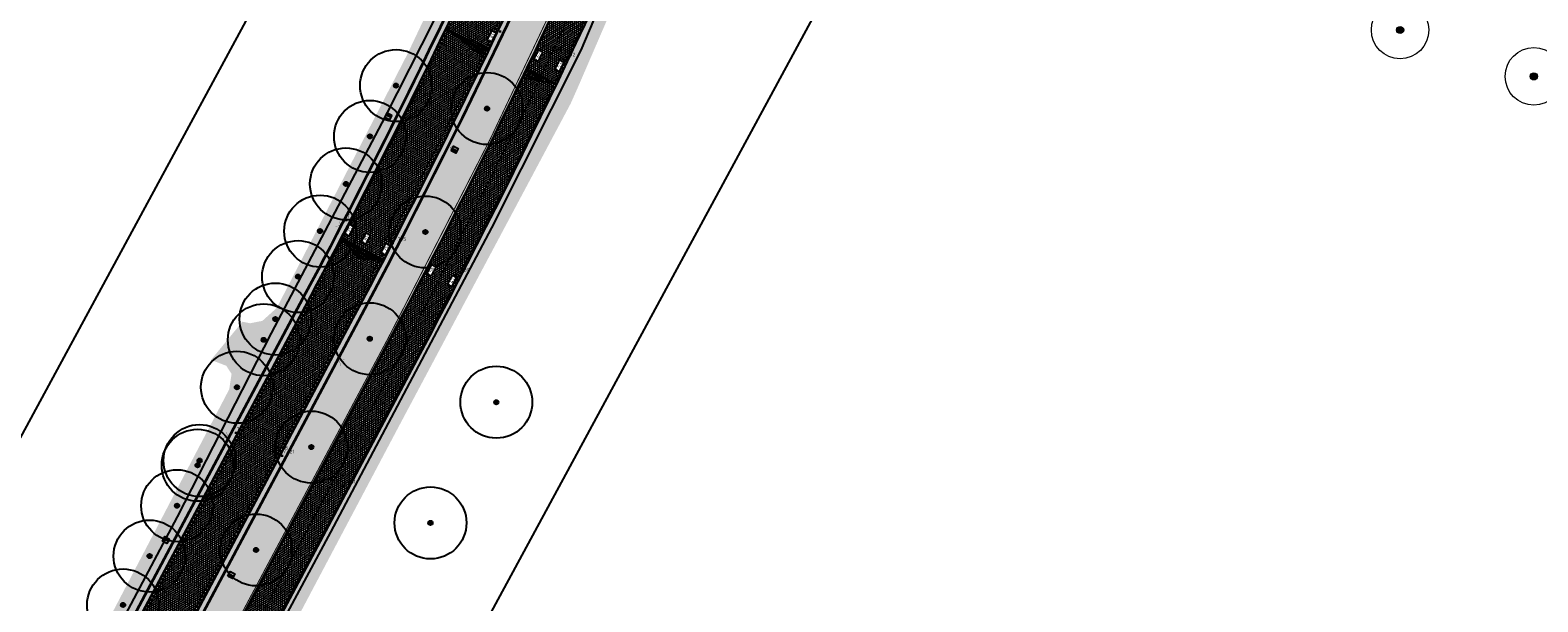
# Model space of a CAD drawing. Header units: metres. Extents: x 157685 to 160831, y 403691 to 406312.
# Tile 98 of 134: x 159874 to 160031, y 405159 to 405219. Entities that reach past the tile are written whole.
import ezdxf

# ---------------------------------------------------------------- set-up
doc = ezdxf.new("R2010")
doc.units = ezdxf.units.M
doc.linetypes.add('VW-1-3_STREEP', pattern=[4, 1, -3])
doc.linetypes.add('VW-30-270_STREEP', pattern=[3, 0.3, -2.7])
doc.layers.get('Defpoints').update_dxf_attribs({"color": 171})
for name, color, linetype, lineweight in [('B-WE-GR-BOOM-S', 90, 'Continuous', 25), ('B-WE-GR-BOOM-S (ingemeten)', 90, 'Continuous', 25), ('B-WE-OG-HOOGTEPUNT-S', 7, 'Continuous', 25), ('B-WE-OG-HOOGTEPUNT-T18', 10, 'Continuous', 18), ('N-WE-GR-DOORWORTELBARE RUIMTE-G', 80, 'Continuous', 35), ('N-WE-GR-GRAS-A', 62, 'Continuous', 18), ('N-WE-GW-HOOGTE_AFWERKHOOGTE-T25', 7, 'Continuous', 25), ('N-WE-VH-GESLOTENVERHARDING_ASFALT-A-200', 253, 'Continuous', 18), ('N-WE-VH-HALFVERHARDING_GRASBETONSTEEN-A-200', 132, 'Continuous', 18), ('N-WE-VH-HALFVERHARDING_GRASBETONSTEEN-G', 7, 'Continuous', 35), ('N-WE-VH-KANTVERHARDING-G', 7, 'Continuous', 30), ('N-WE-VH-VERHARDING_ASFALT-A', 252, 'Continuous', 18), ('N-WE-VW-MARKERING_LANGS_STREEP_13_010-G', 7, 'VW-1-3_STREEP', 13), ('N-WE-VW-MARKERING_LANGS_STREEP_30270_010-G', 7, 'VW-30-270_STREEP', 13), ('N-WE-VW-MARKERING_LANGS_STREEP_DOORGETROKKEN_010-G', 7, 'Continuous', 13)]:
    doc.layers.add(name, color=color, linetype=linetype, lineweight=lineweight)
doc.layers.add('Iv-a-afwateringsprofiel', color=5, linetype='Continuous')
doc.styles.add('NLCS-ISO', font='NLCS-ISO.TTF')
doc.styles.add('NLCS-ISO-M200-T18', font='NLCS-ISO.TTF', dxfattribs={"height": 0.36})
pattern_1 = [(0, (0, 0), (1, 1), [0.12, -0.8]), (45, (0.4, 0.2), (-0.1131370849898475, 1.866761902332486), [0.12, -0.8]), (29.99999999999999, (0.08, 0.12), (0.2274613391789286, 1.286025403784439), [0.12, -0.8]), (15, (0.32, 0.48), (0.3856270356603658, 0.7244941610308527), [0.12, -0.8]), (135, (0.16, 2), (-0.02828427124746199, -0.6505382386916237), [0.12, -0.8]), (150, (1.2, 0.4), (0.2156921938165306, -0.5864101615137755), [0.12, -0.8]), (165, (0.24, 0.04), (0.1434520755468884, -0.7010146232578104), [0.12, -0.8]), (85, (0.4, 0.4), (-0.872677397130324, 1.040016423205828), [0.12, -0.8]), (99.99999999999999, (0, 0), (-1.112117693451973, 0.7787131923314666), [0.12, -0.7999999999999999])]
pattern_2 = [(45, (0, 0), (-0.1979898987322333, 0.1979898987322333), [0.14, -0.14]), (135, (0, 0), (-0.1979898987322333, -0.1979898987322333), [0.14, -0.14]), (45, (-0.098994, 0.098994), (-0.1979898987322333, 0.1979898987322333), [0.14, -0.14]), (135, (0.098994, 0.098994), (-0.1979898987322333, -0.1979898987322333), [0.14, -0.14])]

# ---------------------------------------------------------------- blocks, each defined once
blk = doc.blocks.new('SGR-BOOM_GBKN-SO')
at = {"linetype": 'ByBlock', "lineweight": 18}
h = blk.add_hatch(color=0, dxfattribs=at)
h.dxf.hatch_style = 1
edge = h.paths.add_edge_path()
edge.add_arc((0, 0), 0.25, 0, 360)
at = {"color": 0, "linetype": 'ByBlock', "lineweight": 18}
for radius in [2, 0.25]:
    blk.add_circle((0, 0), radius, dxfattribs=at)
at = {"color": 0, "linetype": 'ByBlock', "lineweight": 18, "style": 'NLCS-ISO'}
blk.add_attdef('SOORT', (2.5, 0), '', height=1.5, dxfattribs=at)
blk = doc.blocks.new('SGR-BOOM_01')
at = {"ltscale": 0.1}
h = blk.add_hatch(color=256, dxfattribs=at)
edge = h.paths.add_edge_path()
edge.add_arc((7.366995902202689e-12, -5.115907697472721e-12), 0.15, 0, 360)
for centre, radius in [((0, 0), 2.5), ((7.366995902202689e-12, -5.115907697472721e-12), 0.04499999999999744)]:
    blk.add_circle(centre, radius)
blk.add_circle((7.366995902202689e-12, -5.115907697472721e-12), 0.15, dxfattribs=at)
blk = doc.blocks.new('SOG-HOOGTEPUNT-SO')
for p, q in [((-0.5, 0), (0.5, 0)), ((0, 0.5), (0, -0.5))]:
    blk.add_line(p, q)
blk = doc.blocks.new('*U873')
h = blk.add_hatch()
h.set_pattern_fill('AMO-BODEM_LEEM', color=256, scale=0.1, angle=135, pattern_type=2)
h.set_pattern_definition([(270, (0.4999999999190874, -1.52950818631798), (0.25, -5.551115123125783e-17), [])])
h.paths.add_polyline_path([(3.499999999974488, 0), (3.499999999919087, 1), (0, 0)])
blk.add_lwpolyline([(3.499999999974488, 0), (3.499999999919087, 1), (0, 0)], close=True)
blk = doc.blocks.new('*U874')
h = blk.add_hatch()
h.set_pattern_fill('AMO-BODEM_LEEM', color=256, scale=0.1, angle=135, pattern_type=2)
h.set_pattern_definition([(270, (-0.4999999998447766, -0.5295081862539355), (0.25, -5.551115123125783e-17), [])])
h.paths.add_polyline_path([(2.500000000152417, 0), (2.500000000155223, 1.000000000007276), (0, 0)])
h = blk.add_hatch()
h.set_pattern_fill('AMO-BODEM_LEEM', color=256, scale=0.1, angle=135, pattern_type=2)
h.set_pattern_definition([(270, (-1.499999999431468, -0.5295081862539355), (0.25, -5.551115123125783e-17), [])])
h.paths.add_polyline_path([(2.500000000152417, 0), (2.500000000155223, 1.000000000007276), (5.000000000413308, 0)])
for points in [[(2.500000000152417, 0), (2.500000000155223, 1.000000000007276), (0, 0)], [(2.500000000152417, 0), (2.500000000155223, 1.000000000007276), (5.000000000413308, 0)]]:
    blk.add_lwpolyline(points, close=True)
blk = doc.blocks.new('*U876')
h = blk.add_hatch()
h.set_pattern_fill('AMO-BODEM_LEEM', color=256, scale=0.1, angle=135, pattern_type=2)
h.set_pattern_definition([(270, (2.000263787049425, -1.52950818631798), (0.25, -5.551115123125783e-17), [])])
h.paths.add_polyline_path([(5.000263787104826, 0), (5.000263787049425, -1), (0, 0)])
blk.add_lwpolyline([(5.000263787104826, 0), (5.000263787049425, -1), (0, 0)], close=True)
blk = doc.blocks.new('*U887')
at = {"true_color": 0xff0000}
h = blk.add_hatch(dxfattribs=at)
h.set_pattern_fill('ANGLE', color=1)
h.set_pattern_definition([(0, (-159856.0172382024, -405056.4719407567), (0, 6.985), [5.08, -1.905]), (90, (-159856.0172382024, -405056.4719407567), (-6.985, 4.277078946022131e-16), [5.08, -1.905])])
h.paths.add_polyline_path([(-0.2700000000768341, 0), (0, 0), (-5.820768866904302e-11, 0.5400000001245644), (-0.2700000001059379, 0.5400000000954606)])
h = blk.add_hatch(color=1, dxfattribs=at)
h.dxf.hatch_style = 1
h.paths.add_polyline_path([(-0.2700000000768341, 0), (0, 0), (-5.820766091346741e-11, 0.5400000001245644), (-0.2700000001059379, 0.5400000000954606)])
for points in [[(-0.2700000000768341, 0.5400000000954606), (0.269999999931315, 0.5400000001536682), (0.269999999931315, 0), (-0.2700000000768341, 0), (-0.2700000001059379, 0.5400000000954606)], [(-5.820766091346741e-11, 0.5400000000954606), (0, 0)]]:
    blk.add_lwpolyline(points)

msp = doc.modelspace()

# ---------------------------------------------------------------- hatches: boundary and pattern name
at = {"layer": 'N-WE-GR-GRAS-A'}
h = msp.add_hatch(dxfattribs=at)
h.set_pattern_fill('AGR-GRAS_01-SO', color=256, scale=0.04, pattern_type=2)
h.set_pattern_definition(pattern_1)
h.paths.add_polyline_path([(159817.8796577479, 405032.3615227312, -0.4244536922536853), (159807.6438550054, 405029.4353138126), (159804.9141757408, 405031.0140775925), (159806.698841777, 405031.3737125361), (159807.04, 405031.16), (159809.611, 405030.341), (159812.223, 405030.001), (159814.279, 405030.385), (159814.444, 405031.62), (159813.956, 405032.225), (159812.2396506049, 405033.242021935), (159814.061361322, 405034.8103542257), (159814.820717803, 405034.4740069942), (159815.4994739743, 405034.4123150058), (159816.4167998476, 405034.6580784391), (159816.9569999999, 405035.0349999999), (159820.3059377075, 405041.4946262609), (159822.354460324, 405045.432314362), (159826.6084500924, 405053.2936794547), (159829.7245208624, 405059.052172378), (159832.6918773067, 405064.5358415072), (159835.7447925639, 405070.2193987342), (159838.9744319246, 405076.357307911), (159841.6731033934, 405081.4861159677), (159844.7820544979, 405087.3946578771), (159847.8561333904, 405093.236925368), (159850.9675923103, 405099.3492203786), (159854.691755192, 405106.6695736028), (159860.2108525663, 405117.423530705), (159863.4243890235, 405123.3615823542), (159868.7449137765, 405133.192978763), (159871.6940751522, 405138.642511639), (159873.819, 405142.569), (159873.564, 405143.583), (159872.949, 405144.16), (159873.919, 405145.714), (159874.7056259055, 405145.5456317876), (159875.890950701, 405145.9547218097), (159876.2720000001, 405146.3540000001), (159878.9147885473, 405151.370059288), (159881.6262659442, 405156.5466831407), (159887.3003615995, 405167.3793970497), (159892.3483595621, 405177.0167949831), (159893.538, 405179.288), (159894.727, 405181.558), (159894.969, 405183.164), (159894.4128649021, 405184.0045896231), (159892.825, 405184.615), (159896.102, 405188.599), (159896.9029999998, 405188.438), (159898.181, 405188.684), (159899.684, 405190.033), (159902.6926736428, 405195.8713152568), (159907.5866702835, 405205.3680897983), (159913.3084460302, 405216.4711653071), (159918.3450532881, 405227.099399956), (159923.3978129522, 405237.8616172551), (159925.995516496, 405243.3946431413), (159929.861, 405251.628), (159929.911, 405253.028), (159929.35, 405253.63), (159928.363, 405254.141), (159928.977, 405259.516), (159929.897, 405259.351), (159931.062, 405259.363), (159932.331, 405262.333), (159931.733, 405263.36), (159931.174, 405263.618), (159932.61, 405267.191), (159933.738, 405266.939), (159934.813, 405267.403), (159935.788, 405268.797), (159941.1987197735, 405282.5879445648), (159944.9254816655, 405292.0867855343), (159949.2255724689, 405303.0469380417), (159953.271, 405313.358), (159953.284, 405314.495), (159952.883, 405315.118), (159952.236, 405315.511), (159951.529, 405315.708), (159958.367, 405330.954), (159959.877, 405331.032), (159960.96, 405331.735), (159963.5452468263, 405338.7491122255), (159973.5640148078, 405364.9600869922), (159984.162, 405391.33), (159983.822, 405392.929), (159983.104, 405393.589), (159982.386, 405393.853), (159984.688, 405397.951), (159985.985, 405397.984), (159987.076, 405398.897), (159989.441, 405405.903), (159988.08, 405407.062), (159988.527, 405412.178), (159989.913, 405411.732), (159991.291, 405411.789), (159992.095, 405412.104), (159998.5395093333, 405429.2600094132), (160007.1440218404, 405452.1679849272), (160009.451, 405458.31), (160009.626, 405460.261), (160009.534, 405460.661), (160008.794, 405461.402), (160009.8954955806, 405467.6054778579), (160011.385, 405467.341), (160013.662, 405468.133), (160014.677, 405469.155), (160026.9453321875, 405500.9300206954), (160034.7315372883, 405521.1565030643), (160042.3070101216, 405541.7245019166), (160047.868, 405557.494), (160047.613, 405559.249), (160046.719, 405560.154), (160045.615, 405560.352), (160047.615, 405564.794), (160048.822, 405564.245), (160050.393, 405564.15), (160050.929, 405564.7125), (160051.128, 405565.102), (160051.131, 405565.949), (160048.346, 405567.585), (160050.1055, 405571.699), (160050.699, 405570.911), (160051.669, 405570.665), (160053.018, 405570.643), (160053.937, 405571.219), (160058.5456374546, 405583.3248661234), (160064.6810399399, 405599.4412045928), (160069.547, 405612.223), (160069.547, 405613.704), (160068.895, 405614.706), (160068.1765210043, 405615.0935586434), (160070.5442836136, 405619.4830561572), (160072.047, 405619.276), (160073.333, 405619.76), (160078.7473752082, 405633.9478085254), (160089.138878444, 405660.9656097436), (160104.332, 405700.743), (160104.711, 405703.242), (160102.967, 405704.018), (160104.9126580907, 405706.7553753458), (160106.026, 405706.74), (160107.223, 405707.65), (160113.4380612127, 405722.7273025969), (160116.4352043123, 405730.3910378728), (160119.5624009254, 405738.6670014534), (160120.942, 405742.345), (160122.7570846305, 405748.868433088), (160125.062, 405762.2635), (160125.7830441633, 405769.6398440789), (160126.167433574, 405777.2421988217), (160126.2277432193, 405782.3110332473), (160136.3575773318, 405786.1409829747), (160140.471531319, 405781.8232589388, -0.3714281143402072), (160141.0844722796, 405769.5659894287, 0.07269134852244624), (160116.0165246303, 405725.3933185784), (160115.4468538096, 405723.9291447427), (159939.5895977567, 405271.9390061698, -0.02962782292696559), (159902.6989021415, 405191.5621666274)])
h = msp.add_hatch(dxfattribs=at)
h.set_pattern_fill('AGR-GRAS_01-SO', color=256, scale=0.04, pattern_type=2)
h.set_pattern_definition(pattern_1)
edge = h.paths.add_edge_path()
edge.add_line((159938.4496314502, 405251.3709765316), (159937.8599334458, 405251.1285682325))
edge.add_arc((159243.5186586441, 405542.7615638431), 753.1000000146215, 331.9521103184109, 337.21691666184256, ccw=False)
edge.add_line((159908.1707424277, 405188.6468683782), (159818.5533505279, 405020.4403888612))
edge.add_line((159818.5533505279, 405020.4403888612), (159819.8585312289, 405019.7080746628))
edge.add_arc((159820.8371751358, 405021.4522811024), 2.000000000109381, 240.7039747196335, 330.7039747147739)
edge.add_line((159822.5813815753, 405020.4736371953), (159825.7722653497, 405026.1606495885))
edge.add_arc((159389.7206557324, 405270.8216261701), 499.9999997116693, 330.7039747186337, 331.9521103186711)
edge.add_line((159830.9980978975, 405035.7169287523), (159911.5244509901, 405186.8600726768))
edge.add_arc((159243.5186586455, 405542.7615638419), 756.9000000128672, 331.9521103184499, 337.2517943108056)
edge.add_line((159941.5417401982, 405250.081896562), (159938.4496314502, 405251.3709765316))
edge = h.paths.add_edge_path()
edge.add_line((159939.8341569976, 405255.8742396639), (159940.0781576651, 405255.2857565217))
edge.add_line((159940.0781576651, 405255.2857565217), (159943.1703137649, 405253.9966568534))
edge.add_arc((159243.518658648, 405542.7615638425), 756.9000000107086, 337.5727540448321, 338.7403213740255)
edge.add_line((159948.9090640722, 405268.3130514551), (160001.0533824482, 405402.3349179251))
edge.add_line((160001.0533824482, 405402.3349179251), (159998.4439318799, 405403.3501852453))
edge.add_line((159998.4439318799, 405403.3501852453), (159997.1493897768, 405402.7808340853))
edge.add_line((159997.1493897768, 405402.7808340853), (159945.3676668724, 405269.6909142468))
edge.add_arc((159243.5186585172, 405542.7615638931), 753.100000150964, 337.60796338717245, 338.7403213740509, ccw=False)
h = msp.add_hatch(dxfattribs=at)
h.set_pattern_fill('AGR-GRAS_01-SO', color=256, scale=0.04, pattern_type=2)
h.set_pattern_definition(pattern_1)
h.paths.add_polyline_path([(159947.8480232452, 405248.5197582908, 0.405894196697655), (159943.9963303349, 405246.8913364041, -0.02247269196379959), (159914.6133930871, 405185.2143397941), (159834.087039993, 405034.0711958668, -0.005446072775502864), (159828.8246266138, 405024.4480227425), (159824.0115389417, 405015.8698070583, 0.005527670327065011), (159818.7089963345, 405006.1694910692), (159804.5859618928, 404979.6405398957, 0.05550154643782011), (159802.9510267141, 404975.5270516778), (159802.7037713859, 404974.6246129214, -0.1055589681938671), (159798.1917326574, 404965.9102367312), (159797.9894941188, 404965.66424889), (159801.2993328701, 404963.0766571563), (159803.4982866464, 404968.2081257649), (159805.123, 404975.672), (159805.3566544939, 404977.1680057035), (159806.0768332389, 404979.1208073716), (159808.1428506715, 404983.3803700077), (159813.9034474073, 404994.2923969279), (159823.434, 405011.915), (159826.4851087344, 405017.4938640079), (159834.3457042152, 405031.9490872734), (159842.820580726, 405047.6050551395), (159852.8457538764, 405066.2756003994), (159860.5369566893, 405080.651914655), (159862.171, 405083.398), (159863.044, 405083.998), (159863.964, 405083.981), (159866.285, 405087.879), (159865.815, 405088.069), (159865.372, 405089.004), (159865.669, 405090.71), (159867.9746014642, 405094.9288151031), (159873.7270684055, 405105.4901040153), (159879.553055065, 405116.2642487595), (159884.8916839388, 405126.1371104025), (159888.6950492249, 405132.9843372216), (159892.689, 405140.154), (159893.843, 405139.449), (159895.973, 405143.646), (159894.866, 405144.519), (159903.7778467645, 405161.353507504), (159912.3515452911, 405177.5492518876), (159920.630907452, 405193.0924523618), (159930.3511431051, 405211.3255466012), (159931.1391447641, 405213.0938378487), (159932.8931217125, 405217.14909361), (159935.5026393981, 405223.1823893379), (159940.4574736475, 405234.8870829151), (159945.19, 405246.771), (159948.338, 405246.025), (159948.699, 405245.033), (159952.5023399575, 405246.7082795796)])
at = {"layer": 'N-WE-VH-GESLOTENVERHARDING_ASFALT-A-200', "true_color": 0xcf7363}
h = msp.add_hatch(dxfattribs=at)
h.set_pattern_fill('AVH-ASFALT-SO', color=23, scale=0.2, pattern_type=2)
h.set_pattern_definition([(31.64993266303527, (159085.9115677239, 404918.0168982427), (-0.1049455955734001, 0.1702539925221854), []), (91.64993266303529, (159085.9115677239, 404918.0168982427), (-0.1999170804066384, -0.00575855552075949), [])])
edge = h.paths.add_edge_path()
edge.add_arc((159243.5186586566, 405542.7615638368), 760.4000000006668, 337.7059771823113, 338.740321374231)
edge.add_line((159952.1708772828, 405267.0439673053), (159995.4326285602, 405378.2357679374))
edge.add_line((159995.4326285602, 405378.2357679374), (159992.7713508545, 405381.0483546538))
edge.add_line((159992.7713508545, 405381.0483546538), (159948.9090640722, 405268.3130514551))
edge.add_arc((159243.5186586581, 405542.7615638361), 756.8999999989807, 331.9521103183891, 338.74032137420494, ccw=False)
edge.add_line((159911.5244509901, 405186.8600726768), (159830.9980978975, 405035.7169287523))
edge.add_arc((159389.7206554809, 405270.8216263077), 499.9999999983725, 330.7039747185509, 331.95211031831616, ccw=False)
edge.add_line((159825.7722653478, 405026.1606495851), (159822.5813815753, 405020.4736371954))
edge.add_arc((159820.8371751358, 405021.4522811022), 2.000000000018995, 240.7039747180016, 330.70397471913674, ccw=False)
edge.add_line((159819.8585312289, 405019.7080746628), (159818.0299644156, 405020.7340517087))
edge.add_line((159818.0299644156, 405020.7340517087), (159816.3838409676, 405017.6443765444))
edge.add_line((159816.3838409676, 405017.6443765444), (159818.161011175, 405016.6472372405))
edge.add_arc((159817.1823672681, 405014.903030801), 1.999999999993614, -28.82169555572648, 60.70397471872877, ccw=False)
edge.add_arc((160260.0631488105, 404771.2088303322), 503.500000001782, 151.1783044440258, 151.9708105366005)
edge.add_line((159815.6195172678, 405007.8142156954), (159801.4964828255, 404981.2852645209))
edge.add_arc((159822.2401279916, 404970.2421134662), 23.49999999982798, 151.9708105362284, 164.677791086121)
edge.add_line((159799.5754339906, 404976.4519158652), (159799.3281786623, 404975.5494771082))
edge.add_arc((159780.0390773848, 404980.83441532), 19.99999999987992, 320.5747175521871, 344.67779108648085, ccw=False)
edge.add_line((159795.4881457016, 404968.1329867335), (159794.8501385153, 404967.3569624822))
edge.add_line((159794.8501385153, 404967.3569624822), (159797.6083362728, 404965.2006369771))
edge.add_line((159797.6083362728, 404965.2006369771), (159798.1917326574, 404965.9102367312))
edge.add_arc((159780.0390773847, 404980.83441532), 23.5000000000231, 320.574717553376, 344.6777910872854)
edge.add_line((159802.7037713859, 404974.6246129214), (159802.9510267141, 404975.5270516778))
edge.add_arc((159822.2401279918, 404970.2421134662), 19.99999999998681, 151.9708105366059, 164.6777910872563, ccw=False)
edge.add_line((159804.5859618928, 404979.6405398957), (159818.7089963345, 405006.1694910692))
edge.add_arc((160260.0631488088, 404771.2088303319), 500.000000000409, 150.7039747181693, 151.9708105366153, ccw=False)
edge.add_line((159824.0115389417, 405015.8698070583), (159828.8246266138, 405024.4480227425))
edge.add_arc((159389.7206554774, 405270.8216263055), 503.5000000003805, 330.7039747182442, 331.9521103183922)
edge.add_line((159834.087039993, 405034.0711958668), (159914.6133930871, 405185.2143397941))
edge.add_arc((159243.5186586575, 405542.7615638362), 760.3999999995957, 331.952110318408, 337.1016051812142)
edge.add_arc((159946.7599192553, 405245.724041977), 3.000000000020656, 68.73381308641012, 157.1016051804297, ccw=False)
edge.add_line((159947.8480232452, 405248.5197582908), (159952.5023399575, 405246.7082795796))
edge.add_line((159952.5023399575, 405246.7082795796), (159953.246, 405248.619))
edge.add_line((159953.246, 405248.619), (159948.7658612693, 405250.3627028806))
edge.add_arc((159949.8539733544, 405253.1584160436), 2.999999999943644, 157.7059771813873, 248.733647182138, ccw=False)
at = {"layer": 'N-WE-VH-HALFVERHARDING_GRASBETONSTEEN-A-200'}
h = msp.add_hatch(dxfattribs=at)
h.set_pattern_fill('AVH-GRASBETONSTEEN_02-SO', color=256, scale=0.2, pattern_type=2)
h.set_pattern_definition(pattern_2)
h.paths.add_polyline_path([(160023.9441390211, 405487.0931840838), (160023.4683404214, 405487.5250182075), (159939.5895977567, 405271.9390061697, -0.02962782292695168), (159902.6989021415, 405191.5621666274), (159853.6176184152, 405099.4395353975), (159854.0980562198, 405099.0652611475), (159903.2284350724, 405191.2800409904, 0.02962782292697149), (159940.1487657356, 405271.721448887)])
h = msp.add_hatch(dxfattribs=at)
h.set_pattern_fill('AVH-GRASBETONSTEEN_02-SO', color=256, scale=0.2, pattern_type=2)
h.set_pattern_definition(pattern_2)
edge = h.paths.add_edge_path()
edge.add_line((159937.8599334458, 405251.1285682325), (159937.0730333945, 405250.8050957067))
edge.add_arc((159243.5186586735, 405542.7615638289), 752.4999999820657, 331.95211031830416, 337.17100722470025, ccw=False)
edge.add_line((159907.6412094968, 405188.9289940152), (159858.101704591, 405095.9463090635))
edge.add_line((159858.101704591, 405095.9463090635), (159858.5821423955, 405095.5720348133))
edge.add_line((159858.5821423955, 405095.5720348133), (159908.1707424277, 405188.6468683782))
edge.add_arc((159243.5186586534, 405542.7615638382), 753.1000000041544, 331.9521103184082, 337.216916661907)
edge = h.paths.add_edge_path()
edge.add_line((159997.3054125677, 405403.1818454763), (159996.5286873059, 405402.8402347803))
edge.add_line((159996.5286873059, 405402.8402347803), (159944.8084988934, 405269.9084715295))
edge.add_arc((159243.5186588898, 405542.7615637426), 752.4999997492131, 337.6538063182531, 338.7403213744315, ccw=False)
edge.add_line((159939.5085334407, 405256.6595816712), (159939.8341569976, 405255.8742396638))
edge.add_arc((159243.5186587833, 405542.7615637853), 753.0999998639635, 337.607963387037, 338.7403213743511)
edge.add_line((159945.3676668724, 405269.6909142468), (159997.3054125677, 405403.1818454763))
h.paths.add_polyline_path([(160013.0256257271, 405443.5860999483), (160012.2489004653, 405443.2444892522), (159998.8273291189, 405408.7482277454), (159999.1689398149, 405407.9715024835)])
h.paths.add_polyline_path([(160014.5475422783, 405449.1524822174), (160014.8891529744, 405448.3757569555), (160028.3849259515, 405483.0627322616), (160027.9091273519, 405483.4945663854)])
at = {"layer": 'N-WE-VH-VERHARDING_ASFALT-A'}
h = msp.add_hatch(dxfattribs=at)
h.set_pattern_fill('AVH-ASFALT', color=256, scale=0.2, angle=90, pattern_type=2)
h.set_pattern_definition([(211.952110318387, (160401.9374069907, 405586.9289014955), (0.1058420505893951, -0.1696981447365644), []), (271.952110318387, (160401.9374069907, 405586.9289014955), (0.1998839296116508, 0.006812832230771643), [])])
h.paths.add_polyline_path([(160120.8914682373, 405722.4787407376), (160121.2354257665, 405723.362783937, -0.07269134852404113), (160145.503940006, 405766.1267591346), (160141.5579866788, 405769.1975004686, 0.07269134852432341), (160116.5756926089, 405725.1757612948), (160116.0015831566, 405723.7001792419), (159940.1487657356, 405271.721448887, -0.02962782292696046), (159903.2284350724, 405191.2800409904), (159818.4091906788, 405032.0793970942), (159822.821965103, 405029.7283501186), (159907.6412094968, 405188.9289940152, 0.02962782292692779), (159944.8084988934, 405269.9084715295)])

# ---------------------------------------------------------------- linework, layer by layer
at = {"color": 210}
for points, const_width in [([(159917.9432221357, 405206.2591464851), (159917.7731226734, 405206.7716561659), (159918.2856323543, 405206.9417556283)], 0.01999999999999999), ([(159906.1774324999, 405199.1831144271), (159906.334167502, 405198.6663609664), (159905.8174140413, 405198.5096259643)], 0.02), ([(159906.3813375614, 405183.9866292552), (159906.2244941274, 405184.5033498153), (159906.7412146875, 405184.6601932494)], 0.02), ([(159894.4221976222, 405177.1192423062), (159894.5789326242, 405176.6024888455), (159894.0621791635, 405176.4457538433)], 0.02), ([(159894.6261026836, 405161.9227571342), (159894.4692592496, 405162.4394776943), (159894.9859798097, 405162.5963211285)], 0.02)]:
    msp.add_lwpolyline(points, dxfattribs=dict(at, const_width=const_width))
at = {"layer": 'Defpoints'}
for points in [[(160005.4592925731, 405443.3134618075), (159993.7224464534, 405413.5178092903), (159993.3116752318, 405410.0563341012), (159992.0349765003, 405408.6126921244), (159992.1207802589, 405407.0174442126), (159990.5329543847, 405404.9913869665), (159980.4849831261, 405378.8882133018), (159963.7048338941, 405336.4788124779), (159960.3902347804, 405329.9845271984), (159954.170145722, 405311.2786211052), (159947.2915763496, 405293.32360137), (159933.9544699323, 405260.7447391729), (159926.8088275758, 405243.0039390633), (159924.5147535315, 405237.605620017), (159916.0466362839, 405219.9264468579), (159910.9889679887, 405209.9771870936), (159899.0895037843, 405187.388224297), (159889.2751687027, 405168.2609885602), (159876.3260978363, 405143.8349527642)], [(159891.7597833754, 405141.4357860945), (159905.3294020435, 405166.6634379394), (159922.1220900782, 405198.3869894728), (159931.4565437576, 405216.9166455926), (159938.8044226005, 405234.2532846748), (159944.7942472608, 405247.8167244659), (159947.56, 405247.606), (159949.4229620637, 405246.4526887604), (159949.6330718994, 405247.0016266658), (159950.4250864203, 405249.9944571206), (159950.5148564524, 405250.6695555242), (159949.133, 405250.878), (159947.6445945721, 405253.0032299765), (159949.6782338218, 405260.7012432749), (159964.2638467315, 405297.3267762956), (159979.0709433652, 405335.0692939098)]]:
    msp.add_lwpolyline(points, dxfattribs=at)
msp.add_lwpolyline([(159891.0706725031, 405101.0756500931), (159983.4731993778, 405271.6340890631), (159937.8264385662, 405296.3639709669), (159845.4239116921, 405125.8055319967)], close=True, dxfattribs=at)
at = {"layer": 'N-WE-GR-DOORWORTELBARE RUIMTE-G', "const_width": 0.1}
msp.add_lwpolyline([(159822.4069609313, 405020.5715015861), (159825.5978447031, 405026.2585139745, 0.005446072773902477), (159830.8215869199, 405035.8109706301), (159911.3479400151, 405186.9541145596, 0.02306205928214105), (159941.2797197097, 405249.9742832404, 0.02306205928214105)], format="xyb", dxfattribs=at)
at = {"layer": 'N-WE-VH-HALFVERHARDING_GRASBETONSTEEN-G'}
for points in [[(160115.4468538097, 405723.9291447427), (159939.5895977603, 405271.939006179, -0.02962782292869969), (159902.6989021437, 405191.5621666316), (159817.8796577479, 405032.3615227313)], [(159937.8599334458, 405251.1285682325, -0.02297609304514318), (159908.1707424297, 405188.6468683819), (159818.5533505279, 405020.4403888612)]]:
    msp.add_lwpolyline(points, format="xyb", dxfattribs=at)
at = {"layer": 'N-WE-VH-KANTVERHARDING-G'}
for points in [[(159822.5813815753, 405020.4736371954), (159825.772265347, 405026.1606495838, 0.005446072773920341), (159830.9980978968, 405035.7169287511), (159911.5244509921, 405186.8600726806, 0.0296278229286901), (159948.9090640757, 405268.313051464), (160117.8526460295, 405702.5335933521, -0.01810380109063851), (160119.3866818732, 405706.0897752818), (160127.2883649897, 405722.7244534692, -0.1528452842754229), (160213.9325070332, 405816.3290349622), (160300.5375642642, 405865.990771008, -0.01138945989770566), (160304.5397563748, 405868.1661427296), (160313.3439731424, 405872.6949742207)], [(159818.4091906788, 405032.0793970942), (159903.2284350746, 405191.2800409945, 0.02962782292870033), (159940.1487657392, 405271.7214488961), (160116.0015831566, 405723.7001792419)], [(159802.4942940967, 404961.3808544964), (159794.779586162, 404967.4121194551, -0.4138282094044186), (159793.3978150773, 404978.6336291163, 0.03772707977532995), (159801.9503517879, 404991.4958477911), (159809.1842847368, 405004.3864803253, 0.005464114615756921), (159814.4539918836, 405014.0221653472), (159907.6412094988, 405188.928994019, 0.02962782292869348), (159944.8084988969, 405269.9084715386), (160120.8914682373, 405722.4787407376)], [(159943.9963303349, 405246.891336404, -0.02247269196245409), (159914.613393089, 405185.2143397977), (159834.0870399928, 405034.0711958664, -0.005446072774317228), (159828.8246266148, 405024.4480227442), (159824.0115389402, 405015.8698070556, 0.00552767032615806), (159818.7089963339, 405006.1694910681), (159804.5859618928, 404979.6405398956, 0.05550154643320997), (159802.9510267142, 404975.527051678), (159802.7037713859, 404974.6246129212, -0.1055589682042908), (159798.1917326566, 404965.9102367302), (159797.607972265, 404965.2001942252)]]:
    msp.add_lwpolyline(points, format="xyb", dxfattribs=at)
at = {"layer": 'N-WE-VW-MARKERING_LANGS_STREEP_13_010-G', "const_width": 0.1, "flags": 128}
for points in [[(159820.1786345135, 405034.762523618), (159903.4932015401, 405191.138978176, 0.02962782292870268), (159940.4283497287, 405271.6126702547), (160116.2811671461, 405723.5914006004), (160116.8552765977, 405725.0669826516, -0.06808900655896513), (160139.8525552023, 405766.4697848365, -0.06808900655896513)], [(159824.0619043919, 405032.6936555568), (159907.3764430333, 405189.0700568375, 0.02962782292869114), (159944.5289149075, 405270.01725018), (160120.6118842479, 405722.587519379), (160120.9558417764, 405723.4715625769, -0.06797021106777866), (160143.3256280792, 405763.7671156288, -0.06797021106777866)]]:
    msp.add_lwpolyline(points, format="xyb", dxfattribs=at)
at = {"layer": 'N-WE-VW-MARKERING_LANGS_STREEP_30270_010-G', "const_width": 0.1, "flags": 128}
msp.add_lwpolyline([(159796.229237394, 404966.2787997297), (159796.839939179, 404967.0216117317, 0.105558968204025), (159801.0159750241, 404975.0870450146), (159801.2632303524, 404975.9894837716, -0.05550154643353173), (159803.0412223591, 404980.4629022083), (159817.1642567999, 405006.9918533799, -0.005527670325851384), (159822.485358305, 405016.7261204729), (159827.2984459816, 405025.3043361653, 0.005446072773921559), (159832.5425689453, 405034.8940623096), (159913.0689220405, 405186.0372062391, 0.0296278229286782), (159950.5399706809, 405267.6785093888), (160119.4835526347, 405701.899051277, -0.01810380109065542), (160120.9674097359, 405705.3389094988), (160128.8690928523, 405721.9735876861, -0.152845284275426), (160214.8030370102, 405814.8109185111), (160301.4080942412, 405864.4726545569, -0.01138945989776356), (160305.3402479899, 405866.6099572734), (160314.0858624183, 405871.4071811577)], format="xyb", dxfattribs=at)
at = {"layer": 'N-WE-VW-MARKERING_LANGS_STREEP_DOORGETROKKEN_010-G', "const_width": 0.1, "flags": 128}
for points in [[(159822.7121970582, 405020.4002389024), (159825.90308083, 405026.0872512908, 0.005446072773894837), (159831.1304811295, 405035.6463973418), (159911.6568342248, 405186.7895412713, 0.02962782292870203), (159949.0488560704, 405268.2586621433), (160117.9924380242, 405702.4792040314, -0.01810380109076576), (160119.5221728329, 405706.0254153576), (160127.4238559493, 405722.6600935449, -0.1528452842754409), (160214.0071238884, 405816.1989106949), (160300.6121811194, 405865.8606467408, -0.006251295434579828), (160302.7933878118, 405867.0754296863, -0.006251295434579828)], [(159943.8581508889, 405246.9497011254, -0.0224726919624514), (159914.4810098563, 405185.284871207), (159833.9546567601, 405034.1417272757, -0.005446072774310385), (159828.6938111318, 405024.5214210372), (159823.8807234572, 405015.9432053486, 0.005527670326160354), (159818.5765900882, 405006.2399792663), (159804.4535556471, 404979.7110280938, 0.05550154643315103), (159802.8063584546, 404975.5666887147), (159802.5591031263, 404974.6642499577, -0.1055589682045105), (159798.0758646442, 404966.0054974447), (159797.4921042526, 404965.2954549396)]]:
    msp.add_lwpolyline(points, format="xyb", dxfattribs=at)

# ---------------------------------------------------------------- block references
for p, rotation in [((159911.0961623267, 405210.1211954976), 243.3487307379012), ((159918.4971390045, 405206.4084752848), 63.36075367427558), ((159887.8807805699, 405165.959869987), 241.8729239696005), ((159895.1836817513, 405162.05777036), 61.88494690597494)]:
    msp.add_blockref('*U887', p, dxfattribs=dict(rotation=rotation))
at = {"layer": 'B-WE-GR-BOOM-S', "xscale": 1.5, "yscale": 1.5, "zscale": 1.5}
for p in [(160016.924, 405219.012), (160030.878, 405214.177)]:
    msp.add_blockref('SGR-BOOM_GBKN-SO', p, dxfattribs=at)
at = {"layer": 'B-WE-GR-BOOM-S (ingemeten)', "xscale": 1.5, "yscale": 1.5, "zscale": 1.5}
for p in [(159912.1307020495, 405213.2150737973, 7.718017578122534), (159921.6289599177, 405210.8202683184, 7.823974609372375), (159909.4102329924, 405207.9145450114, 7.70776492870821), (159906.9028207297, 405202.9634381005, 7.70348622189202), (159904.2101079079, 405198.042494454, 7.584403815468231), (159915.194102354, 405197.9507497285, 7.92895507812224), (159901.9079580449, 405193.2980743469, 7.677190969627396), (159899.548073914, 405188.8726178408, 7.747196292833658), (159898.3270468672, 405186.7076261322, 7.758170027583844), (159909.3973426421, 405186.8232173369, 8.069091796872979), (159895.526424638, 405181.7662901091, 7.859258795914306), (159922.6006586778, 405180.2048592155, 7.909231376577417), (159903.2939696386, 405175.5304170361, 7.470947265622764), (159891.4237493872, 405173.6332223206, 7.923095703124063), (159891.625090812, 405174.1220831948, 7.880126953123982), (159889.2827060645, 405169.415565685, 7.923960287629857), (159915.7280649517, 405167.6209265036, 7.882059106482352), (159886.406927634, 405164.162980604, 7.896340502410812), (159897.5326783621, 405164.800027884, 7.8718261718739), (159883.6443230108, 405159.0665527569, 7.947469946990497)]:
    msp.add_blockref('SGR-BOOM_01', p, dxfattribs=at)
at = {"layer": 'B-WE-OG-HOOGTEPUNT-S', "xscale": 0.2, "yscale": 0.2, "zscale": 0.2}
for p in [(159922.9961434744, 405218.8597613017, 7.805798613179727), (159926.8743589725, 405217.156588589, 7.512962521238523), (159928.1985006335, 405216.5750732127, 7.511030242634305), (159929.4963614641, 405216.0050994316, 7.471585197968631), (159906.9141518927, 405199.1694868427, 7.677060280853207), (159907.7815011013, 405198.7442791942, 7.728663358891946), (159910.9743610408, 405197.1790175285, 7.770641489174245), (159911.8049811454, 405196.771815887, 7.744781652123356), (159915.8092177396, 405194.8087864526, 7.494912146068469), (159917.0941547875, 405194.1788613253, 7.479298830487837), (159918.4219461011, 405193.5279274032, 7.43920355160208), (159895.4158332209, 405177.0002438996, 7.737750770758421), (159896.2646549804, 405176.5823697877, 7.773292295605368), (159899.4601506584, 405175.0092304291, 7.768291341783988), (159900.2558005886, 405174.6175327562, 7.721123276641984), (159904.1380943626, 405172.7062833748, 7.488781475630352), (159905.3424630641, 405172.1133738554, 7.473197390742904), (159906.6171999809, 405171.4858221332, 7.441332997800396)]:
    msp.add_blockref('SOG-HOOGTEPUNT-SO', p, dxfattribs=at)
at = {"layer": 'Iv-a-afwateringsprofiel'}
for name, p, rotation in [('*U876', (159917.3537201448, 405219.1838144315), 334.3495327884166), ('*U873', (159928.8896145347, 405213.4064168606), 154.3333788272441), ('*U874', (159910.8324989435, 405194.9850715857), 152.4733297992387)]:
    msp.add_blockref(name, p, dxfattribs=dict(at, rotation=rotation))

# ---------------------------------------------------------------- texts
at = {"layer": 'B-WE-OG-HOOGTEPUNT-T18', "style": 'NLCS-ISO'}
for s, p in [('7.513', (159926.9766770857, 405217.4284331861, 7.512962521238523)), ('7.511', (159928.3008187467, 405216.8469178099, 7.511030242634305)), ('7.472', (159929.5986795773, 405216.2769440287, 7.471585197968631)), ('7.677', (159907.0164700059, 405199.4413314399, 7.677060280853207)), ('7.729', (159907.8838192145, 405199.0161237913, 7.728663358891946)), ('7.771', (159911.076679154, 405197.4508621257, 7.770641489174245)), ('7.745', (159911.9072992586, 405197.0436604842, 7.744781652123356)), ('7.495', (159915.9115358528, 405195.0806310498, 7.494912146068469)), ('7.479', (159917.1964729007, 405194.4507059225, 7.479298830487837)), ('7.439', (159918.5242642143, 405193.7997720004, 7.43920355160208)), ('7.738', (159895.5181513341, 405177.2720884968, 7.737750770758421)), ('7.773', (159896.3669730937, 405176.8542143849, 7.773292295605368)), ('7.768', (159899.5624687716, 405175.2810750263, 7.768291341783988)), ('7.721', (159900.3581187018, 405174.8893773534, 7.721123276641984)), ('7.489', (159904.2404124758, 405172.978127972, 7.488781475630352)), ('7.473', (159905.4447811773, 405172.3852184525, 7.473197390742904)), ('7.441', (159906.7195180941, 405171.7576667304, 7.441332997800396))]:
    msp.add_text(s, height=0.3599999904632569, rotation=359.8908317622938, dxfattribs=at).set_placement(p)

# ---------------------------------------------------------------- next in the draw order: texts
at = {"layer": 'N-WE-GW-HOOGTE_AFWERKHOOGTE-T25', "char_height": 0.3599999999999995, "attachment_point": 5, "style": 'NLCS-ISO-M200-T18', "bg_fill": 19, "box_fill_scale": 1.2, "bg_fill_color": 256, "bg_fill_transparency": 0}
for s, insert, width, rotation in [('7.81+', (159922.1053055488, 405218.3567108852), 0.9778270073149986, 64.21011134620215), ('7.62+', (159926.9948283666, 405216.3323198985), 0.9778270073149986, 64.21011134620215), ('7.53+', (159929.190197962, 405215.2748821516), 0.9778270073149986, 64.21011134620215), ('7.75+', (159907.2477072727, 405198.1406117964), 0.9778270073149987, 62.0030220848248), ('7.81+', (159908.9850308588, 405197.2569247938), 0.9778270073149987, 62.0030220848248), ('7.75+', (159911.0360340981, 405196.1644978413), 0.9778270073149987, 62.0030220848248), ('7.56+', (159915.8233636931, 405193.9572595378), 0.9778270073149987, 62.0030220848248), ('7.47+', (159917.9745426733, 405192.8499769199), 0.9778270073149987, 62.0030220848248)]:
    msp.add_mtext(s, dxfattribs=dict(at, insert=insert, width=width, rotation=rotation))

doc.saveas('drawing.dxf')
